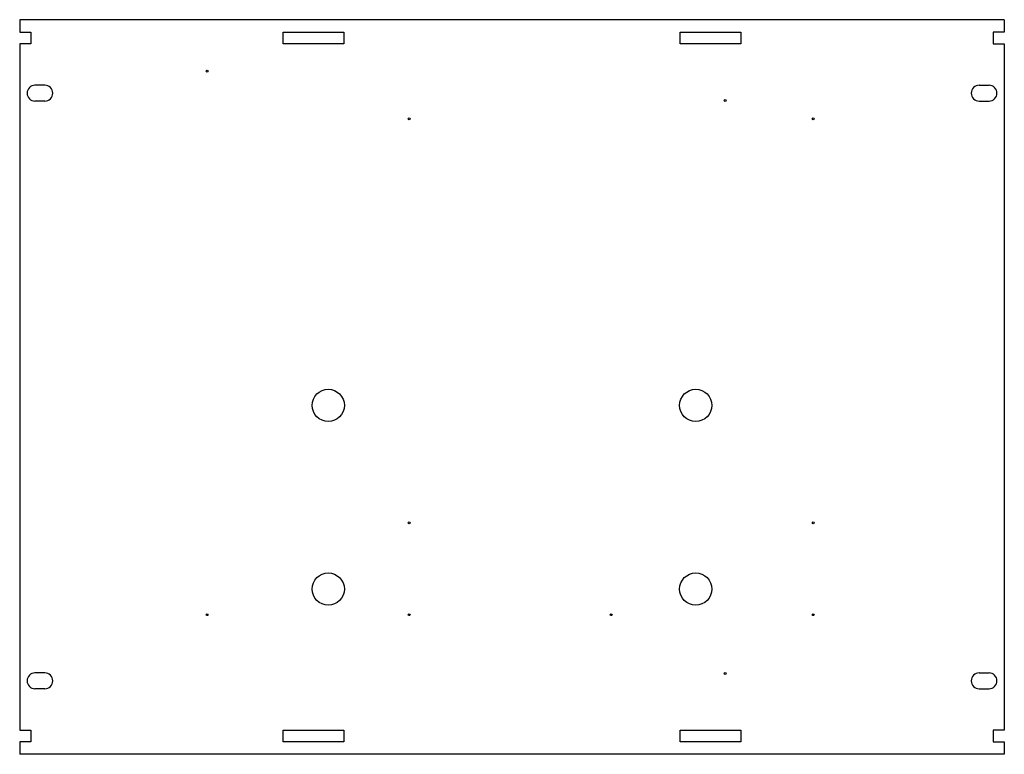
# Model space of a CAD drawing. Header units: millimetres. Extents: x 46 to 314, y 33 to 233.
import ezdxf

# ---------------------------------------------------------------- set-up
doc = ezdxf.new("R2010")
doc.units = ezdxf.units.MM

msp = doc.modelspace()

# ---------------------------------------------------------------- linework, layer by layer
at = {"color": 7, "linetype": 'Continuous', "lineweight": 25}
for p, q in [((46.28, 233.37), (46.28, 229.97)), ((314.25, 233.37), (46.28, 233.37)), ((314.25, 233.37), (314.25, 229.97)), ((46.28, 229.97), (49.28, 229.97)), ((49.28, 229.97), (49.28, 226.77)), ((118.01, 229.97), (134.51, 229.97)), ((118.01, 226.77), (118.01, 229.97)), ((134.51, 229.97), (134.51, 226.77)), ((226.01, 229.97), (242.51, 229.97)), ((226.01, 226.77), (226.01, 229.97)), ((242.51, 229.97), (242.51, 226.77)), ((314.25, 229.97), (311.25, 229.97)), ((311.25, 229.97), (311.25, 226.77)), ((46.28, 226.77), (46.28, 39.97)), ((49.28, 226.77), (46.28, 226.77)), ((134.51, 226.77), (118.01, 226.77)), ((242.51, 226.77), (226.01, 226.77)), ((311.25, 226.77), (314.25, 226.77)), ((314.25, 226.77), (314.25, 39.97)), ((53.13, 215.52), (50.43, 215.52)), ((307.4, 215.52), (310.1, 215.52)), ((53.13, 211.22), (50.43, 211.22)), ((307.4, 211.22), (310.1, 211.22)), ((53.13, 55.52), (50.43, 55.52)), ((307.4, 55.52), (310.1, 55.52)), ((53.13, 51.22), (50.43, 51.22)), ((307.4, 51.22), (310.1, 51.22)), ((46.28, 39.97), (49.28, 39.97)), ((49.28, 39.97), (49.28, 36.77)), ((118.01, 39.97), (134.51, 39.97)), ((118.01, 36.77), (118.01, 39.97)), ((134.51, 39.97), (134.51, 36.77)), ((226.01, 39.97), (242.51, 39.97)), ((226.01, 36.77), (226.01, 39.97)), ((242.51, 39.97), (242.51, 36.77)), ((314.25, 39.97), (311.25, 39.97)), ((311.25, 39.97), (311.25, 36.77)), ((46.28, 36.77), (46.28, 33.37)), ((49.28, 36.77), (46.28, 36.77)), ((134.51, 36.77), (118.01, 36.77)), ((242.51, 36.77), (226.01, 36.77)), ((311.25, 36.77), (314.25, 36.77)), ((314.25, 36.77), (314.25, 33.37)), ((314.25, 33.37), (46.28, 33.37))]:
    msp.add_line(p, q, dxfattribs=at)
for centre, radius in [((97.26, 219.37), 0.25), ((238.26, 211.37), 0.25), ((152.26, 206.37), 0.25), ((262.26, 206.37), 0.25), ((130.26, 128.37), 4.38), ((230.26, 128.37), 4.38), ((152.26, 96.37), 0.25), ((262.26, 96.37), 0.25), ((130.26, 78.37), 4.38), ((230.26, 78.37), 4.38), ((97.26, 71.37), 0.25), ((152.26, 71.37), 0.25), ((207.26, 71.37), 0.25), ((262.26, 71.37), 0.25), ((238.26, 55.37), 0.25)]:
    msp.add_circle(centre, radius, dxfattribs=at)
for centre, start, end in [((50.43, 213.37), 90, 270), ((53.13, 213.37), 270, 90), ((307.4, 213.37), 90, 270), ((310.1, 213.37), 270, 90), ((50.43, 53.37), 90, 270), ((53.13, 53.37), 270, 90), ((307.4, 53.37), 90, 270), ((310.1, 53.37), 270, 90)]:
    msp.add_arc(centre, 2.15, start, end, dxfattribs=at)

doc.saveas('drawing.dxf')
